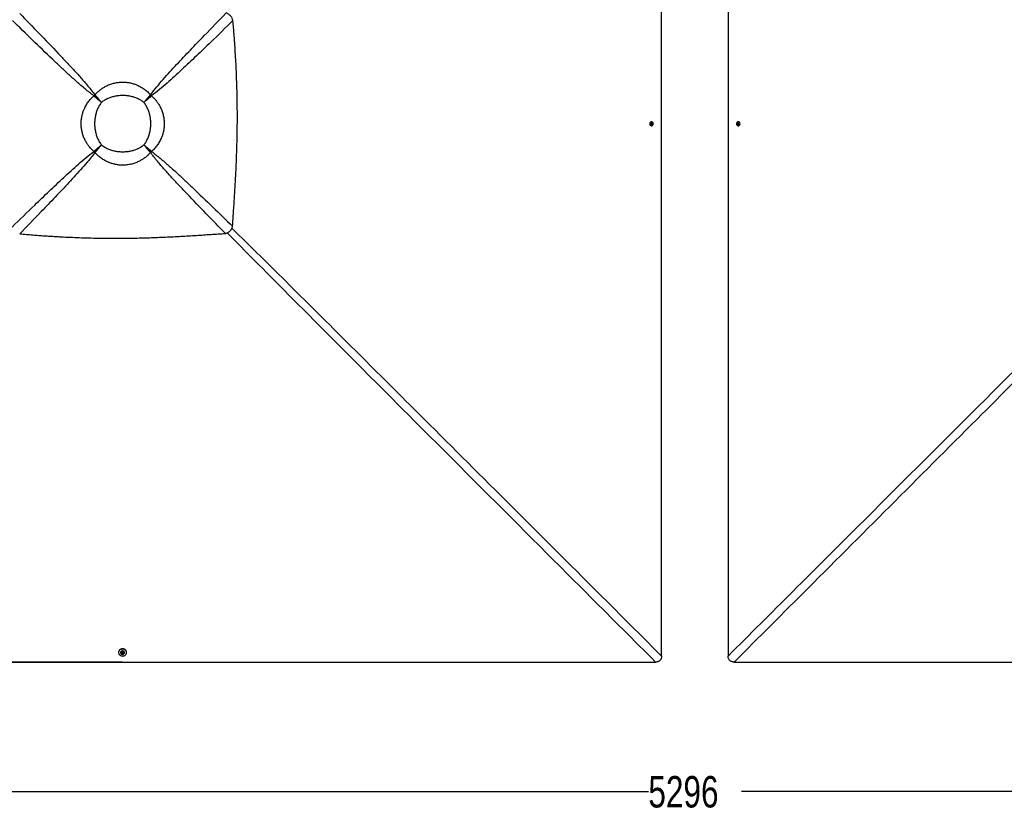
# Paper-space layout '2.5M DUO Wall Base Bracket' of a CAD drawing. Header units: millimetres. Extents: x 20 to 18989, y 40 to 14956.
# Tile 61 of 109: x 3560 to 8255, y 8659 to 12463. Entities that reach past the tile are written whole.
import ezdxf

# ---------------------------------------------------------------- set-up
doc = ezdxf.new("R2010")
doc.units = ezdxf.units.MM
doc.layers.add('COMPONENT_GEOMETRY', color=7, linetype='Continuous')
doc.styles.add('SLDTEXTSTYLE1', font='TXT', dxfattribs={"width": 0.75})
doc.dimstyles.new('SLDDIMSTYLE0', dxfattribs={"dimtxt": 150, "dimasz": 6.604, "dimexe": 0, "dimexo": 0.0625, "dimgap": 37.5, "dimtad": 0, "dimtih": 1, "dimtoh": 1, "dimdec": 0, "dimlfac": 0.5, "dimrnd": 1e-09, "dimzin": 12, "dimdsep": 46, "dimtxsty": 'SLDTEXTSTYLE1', "dimsah": 1, "dimcen": 0.09, "dimadec": 0, "dimazin": 3, "dimtfac": 1, "dimtdec": 0, "dimtofl": 0, "dimtmove": 0, "dimatfit": 3, "dimfxl": 1, "dimfrac": 2, "dimtolj": 1, "dimtzin": 12, "dimarcsym": 0})

# ---------------------------------------------------------------- blocks, each defined once
blk = doc.blocks.new('_D_21')
at = {"layer": 'COMPONENT_GEOMETRY', "color": 7, "ltscale": 2}
for p, q in [((6537.7, 14955.6), (559, 14955.6)), ((565.4, 14955.6), (565.4, 12296.7)), ((565.4, 9399.7), (565.4, 12058.6)), ((4049.4, 9399.7), (559, 9399.7))]:
    blk.add_line(p, q, dxfattribs=at)
for points in [[(565.4, 14955.6), (564.3, 14949), (566.4, 14949)], [(565.4, 9399.7), (566.4, 9406.3), (564.3, 9406.3)]]:
    blk.add_solid(points, dxfattribs=at)
at = {"layer": 'COMPONENT_GEOMETRY', "color": 7, "ltscale": 2, "insert": (343.7, 12252), "char_height": 150, "attachment_point": 1, "style": 'SLDTEXTSTYLE1'}
blk.add_mtext('2778', dxfattribs=at)
blk = doc.blocks.new('_D_22')
at = {"layer": 'COMPONENT_GEOMETRY', "color": 7, "ltscale": 2}
for p, q in [((1483.4, 11965.7), (1483.4, 8775.3)), ((12075.2, 11965.7), (12075.2, 8775.3)), ((1483.4, 8781.7), (6557.6, 8781.7)), ((12075.2, 8781.7), (7001, 8781.7))]:
    blk.add_line(p, q, dxfattribs=at)
for points in [[(1483.4, 8781.7), (1490, 8780.7), (1490, 8782.7)], [(12075.2, 8781.7), (12068.6, 8782.7), (12068.6, 8780.7)]]:
    blk.add_solid(points, dxfattribs=at)
at = {"layer": 'COMPONENT_GEOMETRY', "color": 7, "ltscale": 2, "insert": (6557.6, 8856), "char_height": 150, "attachment_point": 1, "style": 'SLDTEXTSTYLE1'}
blk.add_mtext('5296', dxfattribs=at)

psp = doc.layouts.new('2.5M DUO Wall Base Bracket')

# ---------------------------------------------------------------- linework, layer by layer
at = {"color": 7, "linetype": 'Continuous', "lineweight": 25, "ltscale": 2}
for p, q in [((3914.16, 12098.91), (3913.02, 12099.82)), ((3919.15, 12103.89), (3918.24, 12105.03)), ((3922.13, 12092.53), (3922.13, 12092.53)), ((3925.53, 12095.93), (3925.53, 12095.93)), ((4182.54, 12103.88), (4183.45, 12105.01)), ((4187.52, 12098.9), (4188.66, 12099.81)), ((6571.78, 11965.05), (6572.03, 11968.5)), ((6574.28, 11963.07), (6571.78, 11965.05)), ((6572.03, 11968.5), (6574.78, 11969.98)), ((6574.16, 11963.81), (6573.68, 11963.55)), ((6573.88, 11969.5), (6574.53, 11968.99)), ((6575.53, 11964.55), (6574.16, 11963.81)), ((6577.03, 11964.55), (6574.28, 11963.07)), ((6574.53, 11968.99), (6575.78, 11968)), ((6574.78, 11969.98), (6577.28, 11968.01)), ((6575.66, 11966.28), (6575.53, 11964.55)), ((6575.53, 11964.55), (6577.03, 11964.55)), ((6575.78, 11968), (6575.66, 11966.28)), ((6575.78, 11968), (6577.28, 11968.01)), ((6577.28, 11968.01), (6577.03, 11964.55)), ((6981.3, 11965.04), (6981.55, 11968.49)), ((6983.8, 11963.07), (6981.3, 11965.04)), ((6982.8, 11965.04), (6981.3, 11965.04)), ((6981.55, 11968.49), (6984.3, 11969.98)), ((6983.05, 11968.49), (6981.55, 11968.49)), ((6982.8, 11965.04), (6982.92, 11966.76)), ((6984.05, 11964.05), (6982.8, 11965.04)), ((6982.92, 11966.76), (6983.05, 11968.49)), ((6983.05, 11968.49), (6984.42, 11969.23)), ((6986.55, 11964.56), (6983.8, 11963.07)), ((6984.69, 11963.55), (6984.05, 11964.05)), ((6984.3, 11969.98), (6986.8, 11968.01)), ((6984.42, 11969.23), (6984.91, 11969.5)), ((6986.8, 11968.01), (6986.55, 11964.56)), ((3914.15, 11835.49), (3913.01, 11834.58)), ((4176.18, 11838.48), (4176.18, 11838.48)), ((4179.58, 11841.88), (4179.58, 11841.88)), ((4187.54, 11835.5), (4188.68, 11834.59)), ((3919.14, 11830.5), (3918.23, 11829.36)), ((4182.56, 11830.51), (4183.47, 11829.38)), ((4562.81, 11455.47), (4562.92, 11455.58)), ((4031.37, 9446.43), (4031.37, 9444.75)), ((4040.67, 9444.78), (4040.67, 9444.41)), ((4046.73, 9442.42), (4048.7, 9444.93)), ((4048.21, 9439.67), (4046.73, 9442.42)), ((4047.46, 9442.54), (4047.2, 9443.02)), ((4048.2, 9441.16), (4047.46, 9442.54)), ((4048.2, 9441.16), (4048.21, 9439.67)), ((4049.93, 9441.04), (4048.2, 9441.16)), ((4051.66, 9439.42), (4048.21, 9439.67)), ((4048.7, 9444.93), (4052.15, 9444.68)), ((4051.65, 9440.91), (4049.93, 9441.04)), ((4052.64, 9442.16), (4051.65, 9440.91)), ((4051.65, 9440.91), (4051.66, 9439.42)), ((4053.63, 9441.93), (4051.66, 9439.42)), ((4052.15, 9444.68), (4053.63, 9441.93)), ((4053.15, 9442.81), (4052.64, 9442.16)), ((4059.67, 9444.46), (4059.67, 9444.82)), ((4068.97, 9444.85), (4068.97, 9446.52))]:
    psp.add_line(p, q, dxfattribs=at)
at = {"color": 8, "linetype": 'Continuous', "lineweight": 25, "ltscale": 2}
for p, q in [((3922.13, 12092.53), (3914.46, 12099.2)), ((3918.86, 12103.6), (3925.53, 12095.93)), ((4176.17, 12095.92), (4182.84, 12103.58)), ((4187.23, 12099.19), (4179.57, 12092.52)), ((3914.45, 11835.19), (3922.12, 11841.87)), ((3925.52, 11838.47), (3918.84, 11830.8)), ((4182.85, 11830.81), (4176.18, 11838.48)), ((4179.58, 11841.88), (4187.25, 11835.21))]:
    psp.add_line(p, q, dxfattribs=at)
at = {"color": 7, "linetype": 'Continuous', "lineweight": 25, "ltscale": 2, "flags": 128}
for points in [[(6620.49, 11968.27), (6620.51, 13249.46), (6620.57, 14452.18)], [(6938.01, 14452.18), (6938.07, 13249.46), (6938.09, 11968.27)], [(6579.9, 11970.3), (6579.71, 11970.77), (6578.42, 11972.91), (6576.68, 11974.57), (6574.61, 11975.63), (6572.37, 11976.02), (6570.11, 11975.7), (6568.02, 11974.7), (6566.24, 11973.1), (6564.91, 11971.01), (6564.12, 11968.58), (6563.93, 11966), (6564.36, 11963.46), (6565.38, 11961.15), (6566.91, 11959.23), (6568.83, 11957.86), (6571.01, 11957.13), (6573.28, 11957.09), (6575.47, 11957.75), (6577.43, 11959.07), (6579, 11960.93), (6579.92, 11962.77)], [(6978.66, 11962.77), (6978.87, 11962.26), (6980.16, 11960.12), (6981.9, 11958.47), (6983.97, 11957.41), (6986.21, 11957.02), (6988.47, 11957.34), (6990.56, 11958.34), (6992.34, 11959.95), (6993.67, 11962.04), (6994.46, 11964.47), (6994.65, 11967.05), (6994.21, 11969.59), (6993.2, 11971.9), (6991.67, 11973.81), (6989.75, 11975.18), (6987.57, 11975.91), (6985.3, 11975.95), (6983.1, 11975.28), (6981.15, 11973.96), (6979.58, 11972.1), (6978.68, 11970.3)], [(6578.68, 11966.14), (6578.5, 11967.98), (6577.71, 11969.6), (6576.43, 11970.75), (6574.87, 11971.26), (6573.25, 11971.05), (6571.83, 11970.15), (6570.82, 11968.7), (6570.38, 11966.92), (6570.56, 11965.07), (6571.35, 11963.45), (6572.63, 11962.3), (6574.19, 11961.79), (6575.8, 11962), (6577.23, 11962.9), (6578.24, 11964.35), (6578.68, 11966.14)], [(6573.62, 11963.6), (6573.84, 11963.67), (6574.16, 11963.81)], [(6620.57, 9428.35), (6620.51, 10687.07), (6620.49, 11968.27)], [(6938.09, 11968.27), (6938.07, 10687.07), (6938.01, 9428.35)], [(6979.9, 11966.91), (6980.08, 11965.07), (6980.87, 11963.45), (6982.15, 11962.3), (6983.71, 11961.79), (6985.33, 11962), (6986.75, 11962.91), (6987.76, 11964.36), (6988.2, 11966.14), (6988.02, 11967.98), (6987.23, 11969.6), (6985.95, 11970.75), (6984.39, 11971.26), (6982.77, 11971.05), (6981.35, 11970.14), (6980.34, 11968.69), (6979.9, 11966.91)], [(6984.97, 11969.45), (6984.74, 11969.38), (6984.42, 11969.23)], [(4068.97, 9446.52), (4068.95, 9447.17), (4068.44, 9450.38), (4067.22, 9453.43), (4065.35, 9456.22), (4062.9, 9458.64), (4059.95, 9460.58), (4056.63, 9461.99), (4053.06, 9462.79), (4049.38, 9462.98), (4045.73, 9462.52), (4042.26, 9461.45), (4039.08, 9459.81), (4036.33, 9457.65), (4034.11, 9455.06), (4032.51, 9452.14), (4031.59, 9449.01), (4031.37, 9446.43)], [(4031.9, 9440.89), (4033.12, 9437.84), (4034.99, 9435.05), (4037.44, 9432.64), (4040.39, 9430.69), (4043.71, 9429.29), (4047.28, 9428.48), (4050.96, 9428.3), (4054.6, 9428.75), (4058.08, 9429.82), (4061.26, 9431.47), (4064.01, 9433.63), (4066.22, 9436.21), (4067.83, 9439.13), (4068.75, 9442.27), (4068.96, 9445.5), (4068.44, 9448.71), (4067.23, 9451.76), (4065.35, 9454.55), (4062.9, 9456.97), (4059.96, 9458.91), (4056.64, 9460.32), (4053.07, 9461.12), (4049.39, 9461.3), (4045.74, 9460.85), (4042.26, 9459.78), (4039.08, 9458.13), (4036.34, 9455.98), (4034.12, 9453.39), (4032.52, 9450.47), (4031.6, 9447.33), (4031.39, 9444.1), (4031.9, 9440.89)], [(4059.67, 9444.82), (4059.35, 9446.95), (4058.36, 9449.04), (4056.75, 9450.82), (4054.66, 9452.16), (4052.23, 9452.95), (4049.66, 9453.14), (4047.12, 9452.7), (4044.8, 9451.68), (4042.89, 9450.15), (4041.51, 9448.23), (4040.78, 9446.05), (4040.67, 9444.78)], [(4053.82, 9436.73), (4054.43, 9436.98), (4056.56, 9438.26), (4058.22, 9440.01), (4059.28, 9442.08), (4059.67, 9444.33), (4059.35, 9446.58), (4058.36, 9448.68), (4056.75, 9450.46), (4054.66, 9451.8), (4052.23, 9452.59), (4049.66, 9452.77), (4047.12, 9452.34), (4044.8, 9451.32), (4042.89, 9449.79), (4041.51, 9447.86), (4040.78, 9445.68), (4040.74, 9443.41), (4041.41, 9441.21), (4042.72, 9439.26), (4044.59, 9437.68), (4046.56, 9436.72)], [(4049.79, 9438.02), (4051.63, 9438.2), (4053.25, 9438.99), (4054.4, 9440.27), (4054.91, 9441.83), (4054.7, 9443.45), (4053.8, 9444.88), (4052.35, 9445.89), (4050.57, 9446.33), (4048.73, 9446.15), (4047.11, 9445.36), (4045.95, 9444.08), (4045.44, 9442.51), (4045.66, 9440.9), (4046.55, 9439.47), (4048.01, 9438.46), (4049.79, 9438.02)], [(4047.25, 9443.08), (4047.32, 9442.86), (4047.46, 9442.54)], [(1512.02, 9399.62), (2770.72, 9399.68), (4051.92, 9399.71)], [(4051.92, 9399.71), (5333.11, 9399.68), (6591.82, 9399.62)], [(6966.76, 9399.62), (8225.47, 9399.68), (9506.66, 9399.71)]]:
    psp.add_lwpolyline(points, dxfattribs=at)
at = {"color": 7, "linetype": 'Continuous', "lineweight": 25, "ltscale": 4}
for centre, radius, start, end in [((4094.93, 11922.99), 253.68, 134.14544, 135.81031), ((4088.21, 11929.71), 242.73, 134.14579, 135.81013), ((4040.82, 11977.24), 165.47, 134.16828, 135.83279), ((4040.77, 11977.19), 165.47, 134.14566, 135.81029), ((4061.1, 11977.45), 165.15, 44.16688, 45.83312), ((4012.79, 11929.14), 243.62, 44.17165, 45.82835), ((4006.58, 11922.93), 253.85, 44.16891, 45.83109), ((6572.98, 11967.04), 2.49, 51.48692, 72.41263), ((6572.64, 11966.42), 3.02, 300.15774, 357.30386), ((6572.5, 11966.56), 3.17, 354.91933, 50.17012), ((6569.97, 11966.51), 10.63, 355.89673, 20.87937), ((6569.97, 11966.51), 10.63, 339.40243, 355.89673), ((6988.61, 11966.51), 10.63, 175.89705, 200.59757), ((6988.61, 11966.51), 10.63, 159.12063, 175.89705), ((6986.07, 11966.48), 3.16, 174.90188, 230.20776), ((6985.94, 11966.62), 3.02, 120.21517, 177.29383), ((6985.6, 11966), 2.49, 231.55073, 252.21659), ((4091.92, 12008.28), 249.36, 224.15236, 225.84764), ((4086.19, 12002.54), 239.79, 224.15687, 225.84313), ((4039.1, 11955.45), 163.05, 224.15456, 225.84544), ((4060.88, 11957.17), 165.47, 314.16721, 315.83172), ((4060.84, 11957.12), 165.47, 314.18971, 315.85434), ((4013.36, 12004.56), 242.73, 314.18987, 315.85421), ((4006.64, 12011.28), 253.68, 314.18969, 315.85456), ((4050.07, 9444.05), 3.01, 210.0875, 267.30197), ((4050.21, 9444.19), 3.16, 264.91554, 320.2296), ((4050.68, 9443.72), 2.51, 321.57098, 342.5553), ((4050.17, 9446.72), 10.63, 250.16482, 265.89063), ((4050.17, 9446.72), 10.63, 265.89063, 290.11858)]:
    psp.add_arc(centre, radius, start, end, dxfattribs=at)
at = {"color": 7, "linetype": 'Continuous', "lineweight": 25, "ltscale": 2}
for points, knots in [([(3559.93, 12492.6), (3590.68, 12461.08), (3652.17, 12398.04), (3725.18, 12321.71), (3779.61, 12264.22), (3815.68, 12225.69), (3851.07, 12186.55), (3885.58, 12146.61), (3907.35, 12118.89), (3918.24, 12105.03)], [0, 0, 0, 0, 0.2498232, 0.4996433, 0.5997256, 0.6998528, 0.7999525, 0.8999917, 1, 1, 1, 1]), ([(4183.45, 12105.01), (4193.28, 12117.51), (4212.93, 12142.5), (4244.03, 12178.54), (4275.86, 12213.91), (4318.99, 12260.6), (4373.56, 12318.58), (4452.36, 12400.55), (4509.53, 12459.18), (4544.42, 12494.97)], [0, 0, 0, 0, 0.0896208, 0.1792755, 0.2689653, 0.3586339, 0.5384834, 0.7183364, 1, 1, 1, 1]), ([(4576.52, 12458.73), (4575.31, 12462.56), (4573.45, 12468.46), (4569.3, 12475.66), (4565.44, 12480.82), (4560.89, 12485.45), (4555.79, 12489.37), (4550.28, 12492.61), (4546.39, 12494.17), (4544.42, 12494.97)], [0, 0, 0, 0, 0.2383648, 0.366381, 0.4913274, 0.6205369, 0.7504462, 0.8732425, 1, 1, 1, 1]), ([(3913.02, 12099.82), (3899.21, 12110.69), (3871.57, 12132.44), (3831.75, 12166.9), (3792.72, 12202.24), (3754.31, 12238.26), (3696.85, 12292.74), (3620.46, 12365.92), (3557.34, 12427.61), (3525.77, 12458.45)], [0, 0, 0, 0, 0.0997858, 0.1996022, 0.2994789, 0.3993828, 0.499242, 0.7496195, 1, 1, 1, 1]), ([(4576.52, 12458.73), (4541.43, 12424.52), (4483.55, 12368.08), (4402.38, 12290.06), (4344.48, 12235.57), (4297.8, 12192.43), (4262.35, 12160.53), (4226.23, 12129.35), (4201.18, 12109.65), (4188.66, 12099.81)], [0, 0, 0, 0, 0.277691, 0.4581332, 0.6385721, 0.7289392, 0.8193281, 0.909681, 1, 1, 1, 1]), ([(4574.78, 11477.72), (4576.31, 11500.56), (4579.41, 11546.97), (4584.07, 11617.56), (4588.42, 11690.08), (4592.21, 11764.33), (4595.19, 11840.27), (4596.91, 11909.15), (4597.66, 11970.77), (4597.71, 12024.95), (4597.13, 12080.26), (4595.87, 12136.96), (4594.06, 12189.96), (4591.87, 12239.32), (4589.43, 12285.15), (4586.88, 12326.04), (4584.39, 12361.86), (4582.09, 12392.51), (4579.49, 12424.93), (4577.53, 12447.18), (4576.52, 12458.73)], [0, 0, 0, 0, 0.0699473, 0.1421134, 0.216098, 0.2918514, 0.3691691, 0.4481614, 0.5022531, 0.5573435, 0.6135897, 0.6711755, 0.7305479, 0.7755282, 0.8220901, 0.8707305, 0.900633, 0.9317723, 0.9646053, 1, 1, 1, 1]), ([(3918.24, 12105.03), (3922.1, 12109.08), (3929.83, 12117.21), (3942.72, 12128.06), (3956.44, 12137.8), (3968.84, 12144.95), (3982.46, 12151.51), (3997.43, 12157.25), (4016.22, 12162.16), (4034.13, 12164.78), (4051.34, 12165.55), (4067.76, 12164.73), (4084.54, 12162.24), (4100.99, 12158.17), (4113.49, 12153.76), (4126.83, 12148.03), (4140.91, 12140.64), (4158.16, 12128.85), (4172.33, 12116.81), (4180.28, 12108.38), (4183.45, 12105.01)], [0, 0, 0, 0, 0.0559729, 0.1121696, 0.1683431, 0.2242841, 0.2550951, 0.319597, 0.3843013, 0.4487964, 0.4999799, 0.5561838, 0.6126616, 0.669144, 0.7253536, 0.7448925, 0.8143865, 0.8841261, 0.9536562, 1, 1, 1, 1]), ([(3913.01, 11834.58), (3908.96, 11838.44), (3900.83, 11846.17), (3889.98, 11859.06), (3880.23, 11872.78), (3873.08, 11885.18), (3866.51, 11898.81), (3860.77, 11913.79), (3855.86, 11932.57), (3853.24, 11950.48), (3852.47, 11967.69), (3853.3, 11984.11), (3855.78, 12000.89), (3859.85, 12017.34), (3864.26, 12029.84), (3869.99, 12043.18), (3877.38, 12057.26), (3889.17, 12074.51), (3901.21, 12088.68), (3909.65, 12096.63), (3913.02, 12099.82)], [0, 0, 0, 0, 0.0559651, 0.1121538, 0.168319, 0.2242519, 0.255133, 0.3196221, 0.3843118, 0.4487942, 0.4999794, 0.5561759, 0.6126462, 0.6691204, 0.7253221, 0.7448541, 0.8143361, 0.8840629, 0.9535801, 1, 1, 1, 1]), ([(3949.56, 12068.49), (3945.35, 12072.06), (3936.97, 12079.16), (3924.67, 12089.71), (3916.9, 12096.46), (3913.03, 12099.82)], [0, 0, 0, 0, 0.33628722, 0.66953381, 1, 1, 1, 1]), ([(3949.56, 12068.49), (3945.48, 12071.95), (3937.36, 12078.85), (3925.45, 12089.1), (3917.92, 12095.64), (3914.17, 12098.9)], [0, 0, 0, 0, 0.3362886, 0.6695348, 1, 1, 1, 1]), ([(3949.56, 12068.49), (3946.06, 12063.63), (3939.03, 12053.89), (3930.91, 12037.77), (3924.53, 12020.87), (3920.09, 12003.3), (3917.45, 11985.34), (3916.58, 11967.2), (3917.45, 11949.06), (3920.1, 11931.09), (3924.53, 11913.52), (3930.91, 11896.63), (3939.04, 11880.51), (3946.06, 11870.78), (3949.56, 11865.92)], [0, 0, 0, 0, 0.0828582, 0.1660609, 0.2490008, 0.3325857, 0.416408, 0.5000363, 0.5836617, 0.667481, 0.7510626, 0.8339813, 0.9171622, 1, 1, 1, 1]), ([(3918.24, 12105.03), (3921.6, 12101.16), (3928.34, 12093.39), (3938.9, 12081.09), (3946, 12072.7), (3949.56, 12068.49)], [0, 0, 0, 0, 0.3304596, 0.6637071, 1, 1, 1, 1]), ([(3919.15, 12103.89), (3922.41, 12100.14), (3928.96, 12092.61), (3939.21, 12080.7), (3946.1, 12072.57), (3949.56, 12068.49)], [0, 0, 0, 0, 0.3304584, 0.6637057, 1, 1, 1, 1]), ([(4152.14, 12068.49), (4147.28, 12072), (4137.54, 12079.02), (4121.42, 12087.15), (4104.53, 12093.53), (4086.96, 12097.97), (4068.99, 12100.62), (4050.84, 12101.49), (4032.7, 12100.61), (4014.73, 12097.97), (3997.17, 12093.53), (3980.27, 12087.15), (3964.16, 12079.02), (3954.42, 12072), (3949.56, 12068.49)], [0, 0, 0, 0, 0.0828515, 0.1660468, 0.248979, 0.3325711, 0.4164005, 0.5000369, 0.583669, 0.6674951, 0.751084, 0.8339951, 0.9171698, 1, 1, 1, 1]), ([(4152.14, 12068.49), (4155.7, 12072.7), (4162.8, 12081.08), (4173.35, 12093.38), (4180.1, 12101.15), (4183.45, 12105.01)], [0, 0, 0, 0, 0.3362883, 0.6695364, 1, 1, 1, 1]), ([(4152.14, 12068.49), (4155.6, 12072.57), (4162.49, 12080.69), (4172.74, 12092.6), (4179.28, 12100.13), (4182.54, 12103.88)], [0, 0, 0, 0, 0.3362903, 0.6695377, 1, 1, 1, 1]), ([(4188.66, 12099.81), (4184.79, 12096.45), (4177.02, 12089.7), (4164.73, 12079.15), (4156.35, 12072.06), (4152.14, 12068.49)], [0, 0, 0, 0, 0.33046356, 0.66371169, 1, 1, 1, 1]), ([(4187.52, 12098.9), (4183.78, 12095.64), (4176.25, 12089.09), (4164.34, 12078.84), (4156.22, 12071.95), (4152.14, 12068.49)], [0, 0, 0, 0, 0.3304623, 0.6637097, 1, 1, 1, 1]), ([(4152.14, 11865.92), (4155.64, 11870.78), (4162.67, 11880.51), (4170.8, 11896.62), (4177.18, 11913.52), (4181.61, 11931.09), (4184.26, 11949.05), (4185.14, 11967.2), (4184.26, 11985.34), (4181.62, 12003.31), (4177.18, 12020.88), (4170.8, 12037.78), (4162.67, 12053.89), (4155.64, 12063.63), (4152.14, 12068.49)], [0, 0, 0, 0, 0.0828302, 0.1660049, 0.248916, 0.3325049, 0.416331, 0.4999631, 0.5835995, 0.6674289, 0.751021, 0.8339532, 0.9171485, 1, 1, 1, 1]), ([(4188.66, 12099.81), (4192.72, 12095.95), (4200.84, 12088.22), (4211.69, 12075.33), (4221.44, 12061.6), (4228.59, 12049.21), (4235.15, 12035.58), (4240.9, 12020.6), (4245.81, 12001.82), (4248.43, 11983.91), (4249.19, 11966.69), (4248.37, 11950.27), (4245.89, 11933.5), (4241.82, 11917.04), (4237.41, 11904.55), (4231.68, 11891.21), (4224.29, 11877.12), (4212.51, 11859.88), (4200.47, 11845.71), (4192.04, 11837.77), (4188.68, 11834.59)], [0, 0, 0, 0, 0.0559728, 0.1121692, 0.1683421, 0.2242827, 0.2551477, 0.3196487, 0.3843511, 0.4488456, 0.5000458, 0.55625, 0.6127279, 0.6692104, 0.7254198, 0.7449451, 0.8144331, 0.8841666, 0.9536909, 1, 1, 1, 1]), ([(3523.41, 11473.98), (3559.45, 11509.12), (3618.19, 11566.39), (3700.13, 11645.15), (3757.8, 11699.41), (3804.3, 11742.36), (3839.61, 11774.12), (3875.59, 11805.16), (3900.54, 11824.78), (3913.01, 11834.58)], [0, 0, 0, 0, 0.28391314, 0.46280052, 0.64168435, 0.73127361, 0.82088357, 0.91045848, 1, 1, 1, 1]), ([(3913.01, 11834.58), (3916.88, 11837.94), (3924.66, 11844.69), (3936.96, 11855.25), (3945.35, 11862.35), (3949.56, 11865.92)], [0, 0, 0, 0, 0.3304605, 0.6637126, 1, 1, 1, 1]), ([(3914.15, 11835.49), (3917.9, 11838.75), (3925.43, 11845.3), (3937.35, 11855.56), (3945.48, 11862.45), (3949.56, 11865.92)], [0, 0, 0, 0, 0.3304556, 0.6637065, 1, 1, 1, 1]), ([(3949.56, 11865.92), (3946, 11861.7), (3938.9, 11853.31), (3928.34, 11841.01), (3921.59, 11833.23), (3918.23, 11829.36)], [0, 0, 0, 0, 0.3362874, 0.6695395, 1, 1, 1, 1]), ([(3949.56, 11865.92), (3946.1, 11861.83), (3939.2, 11853.7), (3928.95, 11841.79), (3922.4, 11834.25), (3919.14, 11830.5)], [0, 0, 0, 0, 0.3362935, 0.6695444, 1, 1, 1, 1]), ([(3949.56, 11865.92), (3954.42, 11862.41), (3964.16, 11855.39), (3980.28, 11847.26), (3997.17, 11840.88), (4014.74, 11836.45), (4032.7, 11833.8), (4050.84, 11832.93), (4068.99, 11833.8), (4086.95, 11836.44), (4104.52, 11840.88), (4121.42, 11847.26), (4137.54, 11855.39), (4147.28, 11862.41), (4152.14, 11865.92)], [0, 0, 0, 0, 0.0828378, 0.1660187, 0.2489374, 0.332519, 0.4163383, 0.4999637, 0.583592, 0.6674143, 0.7509992, 0.8339391, 0.9171418, 1, 1, 1, 1]), ([(4152.14, 11865.92), (4156.35, 11862.35), (4164.74, 11855.25), (4177.03, 11844.7), (4184.81, 11837.95), (4188.68, 11834.59)], [0, 0, 0, 0, 0.3362929, 0.6695404, 1, 1, 1, 1]), ([(4183.46, 11829.38), (4180.1, 11833.25), (4173.36, 11841.02), (4162.8, 11853.32), (4155.71, 11861.7), (4152.14, 11865.92)], [0, 0, 0, 0, 0.33046619, 0.66371278, 1, 1, 1, 1]), ([(4182.55, 11830.52), (4179.29, 11834.27), (4172.74, 11841.8), (4162.5, 11853.71), (4155.6, 11861.84), (4152.14, 11865.92)], [0, 0, 0, 0, 0.3304652, 0.6637114, 1, 1, 1, 1]), ([(4152.14, 11865.92), (4156.22, 11862.45), (4164.35, 11855.56), (4176.26, 11845.31), (4183.79, 11838.76), (4187.54, 11835.5)], [0, 0, 0, 0, 0.3362943, 0.6695416, 1, 1, 1, 1]), ([(4188.68, 11834.59), (4202.45, 11823.77), (4230, 11802.14), (4269.71, 11767.84), (4308.62, 11732.68), (4346.92, 11696.84), (4404.21, 11642.62), (4480.37, 11569.8), (4543.31, 11508.41), (4574.78, 11477.72)], [0, 0, 0, 0, 0.0997859, 0.1996026, 0.2994792, 0.3993829, 0.499242, 0.7496195, 1, 1, 1, 1]), ([(3918.23, 11829.36), (3908.45, 11816.92), (3888.88, 11792.02), (3857.91, 11756.12), (3826.23, 11720.89), (3783.28, 11674.38), (3728.94, 11616.63), (3650.77, 11535.29), (3594.13, 11477.2), (3559.68, 11441.86)], [0, 0, 0, 0, 0.0898349, 0.1797028, 0.2696064, 0.3594885, 0.5397671, 0.7200499, 1, 1, 1, 1]), ([(4183.47, 11829.38), (4179.61, 11825.32), (4171.88, 11817.2), (4158.99, 11806.34), (4145.27, 11796.59), (4132.87, 11789.44), (4119.24, 11782.87), (4104.25, 11777.13), (4085.47, 11772.21), (4067.56, 11769.59), (4050.34, 11768.83), (4033.92, 11769.65), (4017.15, 11772.13), (4000.69, 11776.2), (3988.2, 11780.61), (3974.86, 11786.34), (3960.77, 11793.73), (3943.53, 11805.51), (3929.36, 11817.56), (3921.41, 11825.99), (3918.23, 11829.36)], [0, 0, 0, 0, 0.0559647, 0.1121535, 0.168318, 0.224251, 0.2551861, 0.3196732, 0.3843622, 0.4488427, 0.5000464, 0.556242, 0.6127124, 0.6691866, 0.7253884, 0.7449072, 0.8143824, 0.8841036, 0.9536151, 1, 1, 1, 1]), ([(4540.66, 11443.6), (4510.01, 11474.97), (4448.71, 11537.71), (4375.92, 11613.69), (4321.67, 11670.91), (4285.71, 11709.26), (4250.44, 11748.23), (4216.03, 11787.99), (4194.32, 11815.58), (4183.47, 11829.38)], [0, 0, 0, 0, 0.2498228, 0.4996427, 0.599725, 0.6998519, 0.7999518, 0.8999911, 1, 1, 1, 1]), ([(4562.92, 11455.58), (4563.93, 11456.66), (4565.94, 11458.81), (4568.49, 11462.41), (4570.93, 11466.67), (4573.16, 11471.76), (4574.23, 11475.7), (4574.78, 11477.72)], [0, 0, 0, 0, 0.17441881, 0.34671579, 0.51849811, 0.75323124, 1, 1, 1, 1]), ([(3559.68, 11441.86), (3570.39, 11440.91), (3591.09, 11439.09), (3621.28, 11436.65), (3649.89, 11434.47), (3677.34, 11432.52), (3703.92, 11430.77), (3729.76, 11429.2), (3761.75, 11427.4), (3799.64, 11425.54), (3843.28, 11423.77), (3890.43, 11422.28), (3941.13, 11421.19), (3995.4, 11420.65), (4048.57, 11420.72), (4109.54, 11421.46), (4178.1, 11423.18), (4254.04, 11426.15), (4328.29, 11429.95), (4400.82, 11434.31), (4471.41, 11438.96), (4517.82, 11442.07), (4540.66, 11443.6)], [0, 0, 0, 0, 0.0328482, 0.0634837, 0.0925206, 0.1204908, 0.1475322, 0.173883, 0.1995743, 0.2453769, 0.2897482, 0.3329773, 0.3894378, 0.4446269, 0.4987035, 0.5518213, 0.6308143, 0.7081334, 0.7838892, 0.8578772, 0.9300474, 1, 1, 1, 1]), ([(4540.66, 11443.6), (4542.02, 11443.95), (4544.68, 11444.65), (4548.5, 11446.05), (4552.91, 11448.07), (4557.87, 11451), (4561.15, 11453.97), (4562.81, 11455.47)], [0, 0, 0, 0, 0.1652567, 0.3248562, 0.4794987, 0.7365697, 1, 1, 1, 1]), ([(6620.57, 9428.35), (6620.51, 9426.4), (6620.38, 9422.5), (6619.26, 9417.34), (6617.55, 9413.02), (6615.48, 9409.54), (6612.79, 9406.5), (6608.72, 9403.3), (6603.45, 9401.03), (6597.39, 9399.79), (6593.68, 9399.68), (6591.82, 9399.62)], [0, 0, 0, 0, 0.1264192, 0.2525731, 0.3394656, 0.4262592, 0.5136591, 0.6010767, 0.7596722, 0.8797268, 1, 1, 1, 1]), ([(6966.76, 9399.62), (6965.04, 9399.67), (6961.61, 9399.77), (6956.81, 9400.66), (6952.48, 9402.14), (6948.68, 9404.16), (6945.34, 9406.9), (6941.93, 9411.03), (6939.51, 9416.41), (6938.19, 9422.59), (6938.07, 9426.43), (6938.01, 9428.35)], [0, 0, 0, 0, 0.111257, 0.2223555, 0.3145669, 0.4066509, 0.4996104, 0.5925728, 0.7513877, 0.8755694, 1, 1, 1, 1])]:
    psp.add_open_spline(points, degree=3, knots=knots, dxfattribs=at)
at = {"color": 8, "linetype": 'Continuous', "lineweight": 25, "ltscale": 2}
for points, knots in [([(4571.8, 11468.99), (4582.44, 11458.51), (4685.93, 11356.56), (4881.83, 11162.48), (5159.26, 10886.39), (5621.3, 10425.68), (6108.43, 9939.69), (6503.05, 9545.69), (6620.57, 9428.35)], [0, 0, 0, 0, 0.0155106, 0.1508813, 0.2862525, 0.4216235, 0.8277561, 1, 1, 1, 1]), ([(6938.01, 9428.35), (7144.91, 9634.93), (7539.53, 10028.93), (8026.7, 10514.85), (8399.32, 10886.39), (8676.75, 11162.48), (8872.43, 11356.34), (8975.71, 11458.09), (8986.13, 11468.36)], [0, 0, 0, 0, 0.3033445, 0.5785585, 0.7139722, 0.849386, 0.9847993, 1, 1, 1, 1]), ([(6591.82, 9399.62), (6385.14, 9606.26), (5990.8, 10000.54), (5504.47, 10487.28), (5132.53, 10859.64), (4856.19, 11136.82), (4661.96, 11332.54), (4559.92, 11435.93), (4549.45, 11446.54)], [0, 0, 0, 0, 0.30314305, 0.57838418, 0.71375935, 0.84913448, 0.9845092, 1, 1, 1, 1]), ([(9008.66, 11446.06), (8998.34, 11435.61), (8896.46, 11332.38), (8702.38, 11136.82), (8426.05, 10859.64), (7964.94, 10398), (7478.53, 9911.3), (7084.19, 9517.03), (6966.76, 9399.62)], [0, 0, 0, 0, 0.0152626, 0.1506687, 0.2860752, 0.4214817, 0.8277205, 1, 1, 1, 1])]:
    psp.add_open_spline(points, degree=3, knots=knots, dxfattribs=at)

# ---------------------------------------------------------------- dimensions: what is measured, and where the dimension line sits
at = {"layer": 'COMPONENT_GEOMETRY', "color": 7, "ltscale": 2}
dim = psp.add_linear_dim(base=(565.36, 9399.71), p1=(6540.29, 14955.64), p2=(4051.92, 9399.71), angle=90, dimstyle='SLDDIMSTYLE0', dxfattribs=at)
dim.commit()
dim.dimension.update_dxf_attribs({"geometry": '_D_21', "text_midpoint": (565.36, 12177.67), "dimtype": 160})
dim = psp.add_linear_dim(base=(12075.22, 8781.69), p1=(1483.35, 11968.27), p2=(12075.22, 11968.27), dimstyle='SLDDIMSTYLE0', dxfattribs=at)
dim.commit()
dim.dimension.update_dxf_attribs({"geometry": '_D_22', "text_midpoint": (6779.29, 8781.69), "dimtype": 160})

doc.saveas('drawing.dxf')
